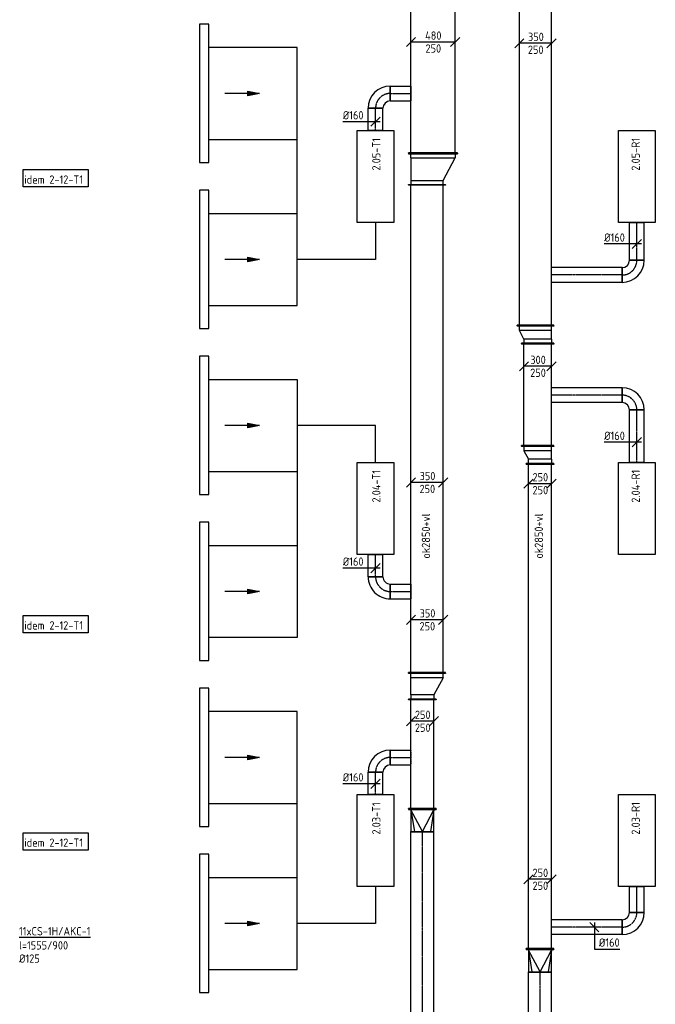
# Model space of a CAD drawing. Header units: millimetres. Extents: x -2770 to 48660, y -299 to 65946.
# Tile 3 of 39: x -2770 to 4125, y 10823 to 21500. Entities that reach past the tile are written whole.
import ezdxf

# ---------------------------------------------------------------- set-up
doc = ezdxf.new("R2010")
doc.units = ezdxf.units.MM
doc.linetypes.add('CENTER2', pattern=[28.575, 19.05, -3.175, 3.175, -3.175])
doc.linetypes.add('SMALL_DASH', pattern=[1.5, 0.5, -1])
for name, color, linetype in [('WL570---_APP', 2, 'Continuous'), ('WL570---_RETOUR_D', 4, 'Continuous'), ('WL570---_RETOUR_HL', 1, 'CENTER2'), ('WL570---_TOEVOER', 3, 'Continuous'), ('WL570---_TOEVOER_D', 3, 'Continuous'), ('WL570---_TOEVOER_HL', 1, 'CENTER2'), ('WM570---', 1, 'Continuous'), ('WM570---_RETOUR', 1, 'Continuous'), ('WM570---_TOEVOER', 1, 'Continuous')]:
    doc.layers.add(name, color=color, linetype=linetype)
doc.styles.add('STABICAD-018', font='ISOCP.SHX', dxfattribs={"height": 90})
doc.styles.get("Standard").update_dxf_attribs({"font": 'arial.ttf'})

# ---------------------------------------------------------------- blocks, each defined once
blk = doc.blocks.new('*U62')
at = {"color": 0, "linetype": 'Continuous'}
for p, q in [((0, 125, -2975), (4464, 125, -2975)), ((0, -125, -2975), (0, 125, -2975)), ((4464, 125, -2975), (4464, -125, -2975)), ((0, -125, -2975), (4464, -125, -2975))]:
    blk.add_line(p, q, dxfattribs=at)
at = {"layer": 'WL570---_TOEVOER_HL', "linetype": 'CENTER2'}
blk.add_line((0, 0, -2975), (4464, 0, -2975), dxfattribs=at)
at = {"layer": 'WM570---', "color": 2}
for tag, p in [('POSITIONCODE', (1299, 10037, 2975)), ('CODE', (1599, 8228, 2975)), ('SECTIONCODE', (1599, 8228, 2975))]:
    blk.add_attdef(tag, p, '', height=1.8, dxfattribs=at)
blk = doc.blocks.new('*U52')
at = {"color": 0, "linetype": 'Continuous'}
for p, q in [((0, 80, -3000), (240, 80, -3000)), ((0, -80, -3000), (0, 80, -3000)), ((240, 80, -3000), (240, -80, -3000)), ((0, -80, -3000), (240, -80, -3000))]:
    blk.add_line(p, q, dxfattribs=at)
at = {"layer": 'WL570---_TOEVOER_HL', "linetype": 'CENTER2'}
blk.add_line((0, 0, -3000), (240, 0, -3000), dxfattribs=at)
at = {"layer": 'WM570---', "color": 2}
for tag, p in [('POSITIONCODE', (940, 13299, 3000)), ('CODE', (1090, 13100, 3000)), ('SECTIONCODE', (1090, 13100, 3000))]:
    blk.add_attdef(tag, p, '', height=1.8, dxfattribs=at)
blk = doc.blocks.new('*U54')
at = {"color": 0, "linetype": 'Continuous'}
for p, q in [((-160, -80, -3000), (-160, 80, -3000)), ((80, -160, -3000), (-80, -160, -3000))]:
    blk.add_line(p, q, dxfattribs=at)
for radius in [240, 80]:
    blk.add_arc((-160, -160, -3000), radius, 360, 90, dxfattribs=at)
at = {"layer": 'WL570---_TOEVOER_HL', "linetype": 'CENTER2'}
blk.add_arc((-160, -160, -3000), 160, 0, 90, dxfattribs=at)
at = {"layer": 'WM570---', "color": 2}
for tag in ['CODE', 'POSITIONCODE', 'SECTIONCODE']:
    blk.add_attdef(tag, (1090, 13500, 3000), '', height=1.8, dxfattribs=at)
blk = doc.blocks.new('*U61')
at = {"color": 0, "linetype": 'Continuous'}
for p, q in [((0, 80, -3000), (224, 80, -3000)), ((0, -80, -3000), (0, 80, -3000)), ((0, -80, -3000), (224, -80, -3000))]:
    blk.add_line(p, q, dxfattribs=at)
at = {"color": 2, "linetype": 'SMALL_DASH'}
blk.add_line((224, 80, -3000), (224, -80, -3000), dxfattribs=at)
at = {"layer": 'WL570---_TOEVOER_HL', "linetype": 'CENTER2'}
blk.add_line((0, 0, -3000), (224, 0, -3000), dxfattribs=at)
at = {"layer": 'WM570---', "color": 2}
for tag in ['CODE', 'POSITIONCODE', 'SECTIONCODE']:
    blk.add_attdef(tag, (1250, 13500, 3000), '', height=1.8, dxfattribs=at)
blk = doc.blocks.new('*U60')
at = {"color": 0, "linetype": 'Continuous'}
for p, q in [((-5, 150, -2975), (0, 150, -2975)), ((-5, -150, -2975), (-5, 150, -2975)), ((0, -150, -2975), (0, 150, -2975)), ((5, 125, -2975), (0, 125, -2975)), ((240, 0, -2975), (5, 125, -2975)), ((5, 125, -2975), (240, 88, -2975)), ((240, 125, -2975), (5, 125, -2975)), ((245, 125, -2975), (240, 125, -2975)), ((240, -125, -2975), (240, 125, -2975)), ((245, -125, -2975), (245, 125, -2975)), ((240, 0, -2975), (5, -125, -2975)), ((5, -125, -2975), (240, -88, -2975)), ((-5, -150, -2975), (0, -150, -2975)), ((5, -125, -2975), (0, -125, -2975)), ((5, -125, -2975), (240, -125, -2975)), ((245, -125, -2975), (240, -125, -2975))]:
    blk.add_line(p, q, dxfattribs=at)
at = {"layer": 'WM570---', "color": 2, "style": 'STABICAD-018'}
blk.add_attdef('CODE', (1599, 13037, 2975), '', height=1.8, dxfattribs=at)
at = {"layer": 'WM570---', "color": 2}
for tag in ['POSITIONCODE', 'SECTIONCODE']:
    blk.add_attdef(tag, (1599, 12937, 2975), '', height=1.8, dxfattribs=at)
blk = doc.blocks.new('*U59')
at = {"color": 0, "linetype": 'Continuous'}
for p, q in [((0, 150, -2975), (5, 150, -2975)), ((0, -150, -2975), (0, 150, -2975)), ((5, -150, -2975), (5, 150, -2975)), ((5, 125, -2975), (1181, 125, -2975)), ((1186, 150, -2975), (1181, 150, -2975)), ((1181, -150, -2975), (1181, 150, -2975)), ((1186, -150, -2975), (1186, 150, -2975)), ((0, -150, -2975), (5, -150, -2975)), ((5, -125, -2975), (1181, -125, -2975)), ((1186, -150, -2975), (1181, -150, -2975))]:
    blk.add_line(p, q, dxfattribs=at)
at = {"layer": 'WM570---', "color": 2}
for tag in ['CODE', 'POSITIONCODE', 'SECTIONCODE']:
    blk.add_attdef(tag, (1599, 12942, 2975), '', height=1.8, dxfattribs=at)
blk = doc.blocks.new('*U79')
at = {"color": 0, "linetype": 'Continuous'}
for p, q in [((0, 125, -2975), (944, 125, -2975)), ((0, -125, -2975), (0, 125, -2975)), ((944, 125, -2975), (944, -125, -2975)), ((0, -125, -2975), (944, -125, -2975))]:
    blk.add_line(p, q, dxfattribs=at)
at = {"layer": 'WL570---_RETOUR_HL', "linetype": 'CENTER2'}
blk.add_line((0, 0, -2975), (944, 0, -2975), dxfattribs=at)
at = {"layer": 'WM570---', "color": 2}
for tag, p in [('POSITIONCODE', (2575, 11065, 2975)), ('SECTIONCODE', (2575, 10774, 2975)), ('CODE', (2875, 10228, 2975))]:
    blk.add_attdef(tag, p, '', height=1.8, dxfattribs=at)
blk = doc.blocks.new('*U73')
at = {"color": 0, "linetype": 'Continuous'}
for p, q in [((-5, 150, -2975), (0, 150, -2975)), ((-5, -150, -2975), (-5, 150, -2975)), ((0, -150, -2975), (0, 150, -2975)), ((5, 125, -2975), (0, 125, -2975)), ((240, 0, -2975), (5, 125, -2975)), ((5, 125, -2975), (240, 88, -2975)), ((240, 125, -2975), (5, 125, -2975)), ((245, 125, -2975), (240, 125, -2975)), ((240, -125, -2975), (240, 125, -2975)), ((245, -125, -2975), (245, 125, -2975)), ((240, 0, -2975), (5, -125, -2975)), ((5, -125, -2975), (240, -88, -2975)), ((-5, -150, -2975), (0, -150, -2975)), ((5, -125, -2975), (0, -125, -2975)), ((5, -125, -2975), (240, -125, -2975)), ((245, -125, -2975), (240, -125, -2975))]:
    blk.add_line(p, q, dxfattribs=at)
at = {"layer": 'WM570---', "color": 2, "style": 'STABICAD-018'}
blk.add_attdef('CODE', (2875, 11517, 2975), '', height=1.8, dxfattribs=at)
at = {"layer": 'WM570---', "color": 2}
for tag in ['POSITIONCODE', 'SECTIONCODE']:
    blk.add_attdef(tag, (2875, 11417, 2975), '', height=1.8, dxfattribs=at)
blk = doc.blocks.new('*U102')
at = {"color": 0, "linetype": 'Continuous'}
for p, q in [((0, 150, -2975), (5, 150, -2975)), ((0, -150, -2975), (0, 150, -2975)), ((5, -150, -2975), (5, 150, -2975)), ((5, 125, -2975), (5256, 125, -2975)), ((5261, 150, -2975), (5256, 150, -2975)), ((5256, -150, -2975), (5256, 150, -2975)), ((5261, -150, -2975), (5261, 150, -2975)), ((0, -150, -2975), (5, -150, -2975)), ((5, -125, -2975), (5256, -125, -2975)), ((5261, -150, -2975), (5256, -150, -2975))]:
    blk.add_line(p, q, dxfattribs=at)
at = {"layer": 'WM570---_TOEVOER', "color": 2}
for tag, p in [('POSITIONCODE', (2725, 11969, 2975)), ('CODE', (2875, 11422, 2975)), ('SECTIONCODE', (2875, 11422, 2975))]:
    blk.add_attdef(tag, p, '', height=1.8, dxfattribs=at)
blk = doc.blocks.new('*U55')
at = {"color": 0, "linetype": 'Continuous'}
for p, q in [((-75, 50, -2975), (-175, -50, -2975)), ((125, 0, -2975), (-125, 0, -2975)), ((175, 50, -2975), (75, -50, -2975))]:
    blk.add_line(p, q, dxfattribs=at)
at = {"color": 0, "linetype": 'Continuous', "style": 'STABICAD-018'}
for p in [(-82, 25, -2975), (-82, -115, -2975)]:
    blk.add_text('250', height=90, dxfattribs=at).set_placement(p)
at = {"layer": 'WM570---', "color": 2}
blk.add_attdef('CODE', (1599, 13893, 2975), '', height=1.8, dxfattribs=at)
blk = doc.blocks.new('*U78')
at = {"color": 0, "linetype": 'Continuous'}
for p, q in [((0, 80, -2975), (280, 80, -2975)), ((0, -80, -2975), (0, 80, -2975)), ((280, 80, -2975), (280, -80, -2975)), ((0, -80, -2975), (280, -80, -2975))]:
    blk.add_line(p, q, dxfattribs=at)
at = {"layer": 'WL570---_RETOUR_HL', "linetype": 'CENTER2'}
blk.add_line((0, 0, -2975), (280, 0, -2975), dxfattribs=at)
at = {"layer": 'WM570---', "color": 2}
for tag in ['CODE', 'POSITIONCODE', 'SECTIONCODE']:
    blk.add_attdef(tag, (3925, 11820, 2975), '', height=1.8, dxfattribs=at)
blk = doc.blocks.new('*U74')
at = {"color": 0, "linetype": 'Continuous'}
for p, q in [((-160, -80, -2975), (-160, 80, -2975)), ((80, -160, -2975), (-80, -160, -2975))]:
    blk.add_line(p, q, dxfattribs=at)
for radius in [240, 80]:
    blk.add_arc((-160, -160, -2975), radius, 0, 90, dxfattribs=at)
at = {"layer": 'WL570---_RETOUR_HL', "linetype": 'CENTER2'}
blk.add_arc((-160, -160, -2975), 160, 0, 90, dxfattribs=at)
at = {"layer": 'WM570---', "color": 2}
for tag in ['CODE', 'POSITIONCODE', 'SECTIONCODE']:
    blk.add_attdef(tag, (3925, 11660, 2975), '', height=1.8, dxfattribs=at)
blk = doc.blocks.new('*U80')
at = {"color": 0, "linetype": 'Continuous'}
for p, q in [((0, 80, -2975), (765, 80, -2975)), ((0, -80, -2975), (0, 80, -2975)), ((0, -80, -2975), (765, -80, -2975))]:
    blk.add_line(p, q, dxfattribs=at)
at = {"color": 2, "linetype": 'SMALL_DASH'}
blk.add_line((765, 80, -2975), (765, -80, -2975), dxfattribs=at)
at = {"layer": 'WL570---_RETOUR_HL', "linetype": 'CENTER2'}
blk.add_line((0, 0, -2975), (765, 0, -2975), dxfattribs=at)
at = {"layer": 'WM570---', "color": 2}
for tag in ['CODE', 'POSITIONCODE', 'SECTIONCODE']:
    blk.add_attdef(tag, (3765, 11660, 2975), '', height=1.8, dxfattribs=at)
blk = doc.blocks.new('*U111')
at = {"color": 0, "linetype": 'Continuous'}
for p, q in [((-75, 50, -2975), (-175, -50, -2975)), ((125, 0, -2975), (-125, 0, -2975)), ((175, 50, -2975), (75, -50, -2975))]:
    blk.add_line(p, q, dxfattribs=at)
at = {"color": 0, "linetype": 'Continuous', "style": 'STABICAD-018'}
for p in [(-82, 25, -2975), (-82, -115, -2975)]:
    blk.add_text('250', height=90, dxfattribs=at).set_placement(p)
at = {"layer": 'WM570---_TOEVOER', "color": 2}
blk.add_attdef('CODE', (2875, 12179, 2975), '', height=1.8, dxfattribs=at)
blk = doc.blocks.new('*U58')
at = {"color": 0, "linetype": 'Continuous'}
for p, q in [((-50, 150, -2975), (-45, 150, -2975)), ((-50, -150, -2975), (-50, 150, -2975)), ((-45, -150, -2975), (-45, 150, -2975)), ((0, 125, -2975), (-45, 125, -2975)), ((0, 125, -2975), (187, 125, -2975)), ((0, -125, -2975), (0, 125, -2975)), ((187, 125, -2975), (232, 125, -2975)), ((187, -225, -2975), (187, 125, -2975)), ((237, 150, -2975), (232, 150, -2975)), ((232, -250, -2975), (232, 150, -2975)), ((237, -250, -2975), (237, 150, -2975)), ((-50, -150, -2975), (-45, -150, -2975)), ((0, -125, -2975), (-45, -125, -2975)), ((187, -225, -2975), (0, -125, -2975)), ((187, -225, -2975), (232, -225, -2975)), ((237, -250, -2975), (232, -250, -2975))]:
    blk.add_line(p, q, dxfattribs=at)
at = {"layer": 'WM570---', "color": 2, "style": 'STABICAD-018'}
blk.add_attdef('CODE', (1599, 14278, 2975), '', height=1.8, dxfattribs=at)
at = {"layer": 'WM570---', "color": 2}
for tag in ['POSITIONCODE', 'SECTIONCODE']:
    blk.add_attdef(tag, (1599, 14178, 2975), '', height=1.8, dxfattribs=at)
blk = doc.blocks.new('*U57')
at = {"color": 0, "linetype": 'Continuous'}
for p, q in [((0, 200, -2975), (5, 200, -2975)), ((0, -200, -2975), (0, 200, -2975)), ((5, -200, -2975), (5, 200, -2975)), ((5, 175, -2975), (5289, 175, -2975)), ((5294, 200, -2975), (5289, 200, -2975)), ((5289, -200, -2975), (5289, 200, -2975)), ((5294, -200, -2975), (5294, 200, -2975)), ((0, -200, -2975), (5, -200, -2975)), ((5, -175, -2975), (5289, -175, -2975)), ((5294, -200, -2975), (5289, -200, -2975))]:
    blk.add_line(p, q, dxfattribs=at)
at = {"layer": 'WM570---', "color": 2}
for tag in ['CODE', 'POSITIONCODE', 'SECTIONCODE']:
    blk.add_attdef(tag, (1649, 14415, 2975), '', height=1.8, dxfattribs=at)
blk = doc.blocks.new('*U115')
at = {"color": 0, "linetype": 'Continuous'}
for p, q in [((0, 265, -2975), (5, 265, -2975)), ((0, -265, -2975), (0, 265, -2975)), ((5, -265, -2975), (5, 265, -2975)), ((5, 240, -2975), (2143, 240, -2975)), ((2148, 265, -2975), (2143, 265, -2975)), ((2143, -265, -2975), (2143, 265, -2975)), ((2148, -265, -2975), (2148, 265, -2975)), ((0, -265, -2975), (5, -265, -2975)), ((5, -240, -2975), (2143, -240, -2975)), ((2148, -265, -2975), (2143, -265, -2975))]:
    blk.add_line(p, q, dxfattribs=at)
at = {"layer": 'WM570---_TOEVOER', "color": 2}
for tag, p in [('POSITIONCODE', (1564, 20356, 2975)), ('SECTIONCODE', (1564, 20356, 2975)), ('CODE', (1714, 20051, 2975))]:
    blk.add_attdef(tag, p, '', height=1.8, dxfattribs=at)
blk = doc.blocks.new('*U116')
at = {"color": 0, "linetype": 'Continuous'}
for p, q in [((-190, 50, -2975), (-290, -50, -2975)), ((240, 0, -2975), (-240, 0, -2975)), ((290, 50, -2975), (190, -50, -2975))]:
    blk.add_line(p, q, dxfattribs=at)
at = {"color": 0, "linetype": 'Continuous', "style": 'STABICAD-018'}
for s, p in [('480', (-86, 25, -2975)), ('250', (-82, -115, -2975))]:
    blk.add_text(s, height=90, dxfattribs=at).set_placement(p)
at = {"layer": 'WM570---_TOEVOER', "color": 2}
blk.add_attdef('CODE', (1714, 21258, 2975), '', height=1.8, dxfattribs=at)
blk = doc.blocks.new('*U63')
at = {"color": 0, "linetype": 'Continuous'}
for p, q in [((-50, 265, -2975), (-45, 265, -2975)), ((-50, -265, -2975), (-50, 265, -2975)), ((-45, -265, -2975), (-45, 265, -2975)), ((-45, 240, -2975), (0, 240, -2975)), ((243, 110, -2975), (0, 240, -2975)), ((0, -240, -2975), (0, 240, -2975)), ((288, 110, -2975), (243, 110, -2975)), ((243, -240, -2975), (243, 110, -2975)), ((293, 135, -2975), (288, 135, -2975)), ((288, -265, -2975), (288, 135, -2975)), ((293, -265, -2975), (293, 135, -2975)), ((-50, -265, -2975), (-45, -265, -2975)), ((0, -240, -2975), (-45, -240, -2975)), ((0, -240, -2975), (243, -240, -2975)), ((243, -240, -2975), (288, -240, -2975)), ((293, -265, -2975), (288, -265, -2975))]:
    blk.add_line(p, q, dxfattribs=at)
at = {"layer": 'WM570---', "color": 2}
for tag in ['CODE', 'POSITIONCODE', 'SECTIONCODE']:
    blk.add_attdef(tag, (1714, 20001, 2975), '', height=1.8, dxfattribs=at)
blk = doc.blocks.new('*U66')
at = {"color": 0, "linetype": 'Continuous'}
for p, q in [((0, 80, -3000), (240, 80, -3000)), ((0, -80, -3000), (0, 80, -3000)), ((240, 80, -3000), (240, -80, -3000)), ((0, -80, -3000), (240, -80, -3000))]:
    blk.add_line(p, q, dxfattribs=at)
at = {"layer": 'WL570---_TOEVOER_HL', "linetype": 'CENTER2'}
blk.add_line((0, 0, -3000), (240, 0, -3000), dxfattribs=at)
at = {"layer": 'WM570---', "color": 2}
for tag, p in [('POSITIONCODE', (940, 15659, 3000)), ('CODE', (1090, 15460, 3000)), ('SECTIONCODE', (1090, 15460, 3000))]:
    blk.add_attdef(tag, p, '', height=1.8, dxfattribs=at)
blk = doc.blocks.new('*U64')
at = {"color": 0, "linetype": 'Continuous'}
for p, q in [((-80, 160, -3000), (80, 160, -3000)), ((-160, -80, -3000), (-160, 80, -3000))]:
    blk.add_line(p, q, dxfattribs=at)
for radius in [80, 240]:
    blk.add_arc((-160, 160, -3000), radius, 270, 360, dxfattribs=at)
at = {"layer": 'WL570---_TOEVOER_HL', "linetype": 'CENTER2'}
blk.add_arc((-160, 160, -3000), 160, 270, 0, dxfattribs=at)
at = {"layer": 'WM570---', "color": 2}
for tag in ['CODE', 'POSITIONCODE', 'SECTIONCODE']:
    blk.add_attdef(tag, (1090, 15300, 3000), '', height=1.8, dxfattribs=at)
blk = doc.blocks.new('*U65')
at = {"color": 0, "linetype": 'Continuous'}
for p, q in [((0, 80, -3000), (224, 80, -3000)), ((0, -80, -3000), (0, 80, -3000)), ((224, 80, -3000), (224, -80, -3000)), ((0, -80, -3000), (224, -80, -3000))]:
    blk.add_line(p, q, dxfattribs=at)
at = {"layer": 'WL570---_TOEVOER_HL', "linetype": 'CENTER2'}
blk.add_line((0, 0, -3000), (224, 0, -3000), dxfattribs=at)
at = {"layer": 'WM570---', "color": 2}
for tag in ['CODE', 'POSITIONCODE', 'SECTIONCODE']:
    blk.add_attdef(tag, (1250, 15300, 3000), '', height=1.8, dxfattribs=at)
blk = doc.blocks.new('*U67')
at = {"color": 0, "linetype": 'Continuous'}
for p, q in [((-80, 0, -3000), (-355, 0, -3000)), ((50, 0, -3000), (-80, 0, -3000)), ((-50, -50, -3000), (50, 50, -3000))]:
    blk.add_line(p, q, dxfattribs=at)
at = {"color": 0, "linetype": 'Continuous', "style": 'STABICAD-018'}
blk.add_text('%%c160', height=90, dxfattribs=at).set_placement((-355, 25, -3000))
at = {"layer": 'WM570---', "color": 2}
blk.add_attdef('CODE', (1090, 13215, 3000), '', height=1.8, dxfattribs=at)
blk = doc.blocks.new('*U68')
at = {"color": 0, "linetype": 'Continuous'}
for p, q in [((-80, 0, -3000), (-355, 0, -3000)), ((50, 0, -3000), (-80, 0, -3000)), ((-50, -50, -3000), (50, 50, -3000))]:
    blk.add_line(p, q, dxfattribs=at)
at = {"color": 0, "linetype": 'Continuous', "style": 'STABICAD-018'}
blk.add_text('%%c160', height=90, dxfattribs=at).set_placement((-355, 25, -3000))
at = {"layer": 'WM570---', "color": 2}
blk.add_attdef('CODE', (1090, 15554, 3000), '', height=1.8, dxfattribs=at)
blk = doc.blocks.new('*U71')
at = {"color": 0, "linetype": 'Continuous'}
for p, q in [((0, 80, -3000), (240, 80, -3000)), ((0, -80, -3000), (0, 80, -3000)), ((240, 80, -3000), (240, -80, -3000)), ((0, -80, -3000), (240, -80, -3000))]:
    blk.add_line(p, q, dxfattribs=at)
at = {"layer": 'WL570---_TOEVOER_HL', "linetype": 'CENTER2'}
blk.add_line((0, 0, -3000), (240, 0, -3000), dxfattribs=at)
at = {"layer": 'WM570---', "color": 2}
for tag, p in [('POSITIONCODE', (940, 20499, 3000)), ('CODE', (1090, 20300, 3000)), ('SECTIONCODE', (1090, 20300, 3000))]:
    blk.add_attdef(tag, p, '', height=1.8, dxfattribs=at)
blk = doc.blocks.new('*U72')
at = {"color": 0, "linetype": 'Continuous'}
for p, q in [((-80, 0, -3000), (-355, 0, -3000)), ((50, 0, -3000), (-80, 0, -3000)), ((-50, -50, -3000), (50, 50, -3000))]:
    blk.add_line(p, q, dxfattribs=at)
at = {"color": 0, "linetype": 'Continuous', "style": 'STABICAD-018'}
blk.add_text('%%c160', height=90, dxfattribs=at).set_placement((-355, 25, -3000))
at = {"layer": 'WM570---', "color": 2}
blk.add_attdef('CODE', (1090, 20394, 3000), '', height=1.8, dxfattribs=at)
blk = doc.blocks.new('*U69')
at = {"color": 0, "linetype": 'Continuous'}
for p, q in [((-160, -80, -3000), (-160, 80, -3000)), ((80, -160, -3000), (-80, -160, -3000))]:
    blk.add_line(p, q, dxfattribs=at)
for radius, start in [(240, 0), (80, 360)]:
    blk.add_arc((-160, -160, -3000), radius, start, 90, dxfattribs=at)
at = {"layer": 'WL570---_TOEVOER_HL', "linetype": 'CENTER2'}
blk.add_arc((-160, -160, -3000), 160, 0, 90, dxfattribs=at)
at = {"layer": 'WM570---', "color": 2}
for tag in ['CODE', 'POSITIONCODE', 'SECTIONCODE']:
    blk.add_attdef(tag, (1090, 20700, 3000), '', height=1.8, dxfattribs=at)
blk = doc.blocks.new('*U70')
at = {"color": 0, "linetype": 'Continuous'}
for p, q in [((0, 80, -3000), (224, 80, -3000)), ((0, -80, -3000), (0, 80, -3000)), ((224, 80, -3000), (224, -80, -3000)), ((0, -80, -3000), (224, -80, -3000))]:
    blk.add_line(p, q, dxfattribs=at)
at = {"layer": 'WL570---_TOEVOER_HL', "linetype": 'CENTER2'}
blk.add_line((0, 0, -3000), (224, 0, -3000), dxfattribs=at)
at = {"layer": 'WM570---', "color": 2}
for tag in ['CODE', 'POSITIONCODE', 'SECTIONCODE']:
    blk.add_attdef(tag, (1250, 20700, 3000), '', height=1.8, dxfattribs=at)
blk = doc.blocks.new('*U103')
at = {"color": 0, "linetype": 'Continuous'}
for p, q in [((-50, 150, -2975), (-45, 150, -2975)), ((-50, -150, -2975), (-50, 150, -2975)), ((-45, -150, -2975), (-45, 150, -2975)), ((-45, 125, -2975), (0, 125, -2975)), ((93, 175, -2975), (0, 125, -2975)), ((0, -125, -2975), (0, 125, -2975)), ((138, 175, -2975), (93, 175, -2975)), ((93, -125, -2975), (93, 175, -2975)), ((143, 200, -2975), (138, 200, -2975)), ((138, -150, -2975), (138, 200, -2975)), ((143, -150, -2975), (143, 200, -2975)), ((-50, -150, -2975), (-45, -150, -2975)), ((0, -125, -2975), (-45, -125, -2975)), ((0, -125, -2975), (93, -125, -2975)), ((93, -125, -2975), (138, -125, -2975)), ((143, -150, -2975), (138, -150, -2975))]:
    blk.add_line(p, q, dxfattribs=at)
at = {"layer": 'WM570---_TOEVOER', "color": 2, "style": 'STABICAD-018'}
blk.add_attdef('CODE', (2875, 16834, 2975), '', height=1.8, dxfattribs=at)
at = {"layer": 'WM570---_TOEVOER', "color": 2}
for tag in ['POSITIONCODE', 'SECTIONCODE']:
    blk.add_attdef(tag, (2875, 16734, 2975), '', height=1.8, dxfattribs=at)
blk = doc.blocks.new('*U101')
at = {"color": 0, "linetype": 'Continuous'}
for p, q in [((0, 175, -2975), (5, 175, -2975)), ((0, -175, -2975), (0, 175, -2975)), ((5, -175, -2975), (5, 175, -2975)), ((5, 150, -2975), (1106, 150, -2975)), ((1111, 175, -2975), (1106, 175, -2975)), ((1106, -175, -2975), (1106, 175, -2975)), ((1111, -175, -2975), (1111, 175, -2975)), ((0, -175, -2975), (5, -175, -2975)), ((5, -150, -2975), (1106, -150, -2975)), ((1111, -175, -2975), (1106, -175, -2975))]:
    blk.add_line(p, q, dxfattribs=at)
at = {"layer": 'WM570---_TOEVOER', "color": 2}
for tag, p in [('POSITIONCODE', (2700, 17432, 2975)), ('CODE', (2850, 16877, 2975)), ('SECTIONCODE', (2850, 16877, 2975))]:
    blk.add_attdef(tag, p, '', height=1.8, dxfattribs=at)
blk = doc.blocks.new('*U107')
at = {"color": 0, "linetype": 'Continuous'}
for p, q in [((143, 225, -2975), (138, 225, -2975)), ((138, -175, -2975), (138, 225, -2975)), ((143, -175, -2975), (143, 225, -2975)), ((-50, 175, -2975), (-45, 175, -2975)), ((-50, -175, -2975), (-50, 175, -2975)), ((-45, -175, -2975), (-45, 175, -2975)), ((0, 150, -2975), (-45, 150, -2975)), ((0, 150, -2975), (93, 200, -2975)), ((0, -150, -2975), (0, 150, -2975)), ((93, 200, -2975), (138, 200, -2975)), ((93, -150, -2975), (93, 200, -2975)), ((-50, -175, -2975), (-45, -175, -2975)), ((0, -150, -2975), (-45, -150, -2975)), ((0, -150, -2975), (93, -150, -2975)), ((93, -150, -2975), (138, -150, -2975)), ((143, -175, -2975), (138, -175, -2975))]:
    blk.add_line(p, q, dxfattribs=at)
at = {"layer": 'WM570---_TOEVOER', "color": 2, "style": 'STABICAD-018'}
blk.add_attdef('CODE', (2850, 18138, 2975), '', height=1.8, dxfattribs=at)
at = {"layer": 'WM570---_TOEVOER', "color": 2}
for tag in ['POSITIONCODE', 'SECTIONCODE']:
    blk.add_attdef(tag, (2850, 18038, 2975), '', height=1.8, dxfattribs=at)
blk = doc.blocks.new('*U109')
at = {"color": 0, "linetype": 'Continuous'}
for p, q in [((0, 200, -2975), (5, 200, -2975)), ((0, -200, -2975), (0, 200, -2975)), ((5, -200, -2975), (5, 200, -2975)), ((5, 175, -2975), (3924, 175, -2975)), ((3929, 200, -2975), (3924, 200, -2975)), ((3924, -200, -2975), (3924, 200, -2975)), ((3929, -200, -2975), (3929, 200, -2975)), ((0, -200, -2975), (5, -200, -2975)), ((5, -175, -2975), (3915, -175, -2975)), ((3920, -175, -2975), (3924, -175, -2975)), ((3929, -200, -2975), (3924, -200, -2975))]:
    blk.add_line(p, q, dxfattribs=at)
at = {"color": 2, "linetype": 'SMALL_DASH'}
blk.add_line((3915, -175, -2975), (3920, -175, -2975), dxfattribs=at)
at = {"layer": 'WM570---_TOEVOER', "color": 2}
for tag in ['CODE', 'POSITIONCODE', 'SECTIONCODE']:
    blk.add_attdef(tag, (2825, 18181, 2975), '', height=1.8, dxfattribs=at)
blk = doc.blocks.new('*U114')
at = {"color": 0, "linetype": 'Continuous'}
for p, q in [((-125, 50, -2975), (-225, -50, -2975)), ((175, 0, -2975), (-175, 0, -2975)), ((225, 50, -2975), (125, -50, -2975))]:
    blk.add_line(p, q, dxfattribs=at)
at = {"color": 0, "linetype": 'Continuous', "style": 'STABICAD-018'}
for s, p in [('350', (-81, 25, -2975)), ('250', (-82, -115, -2975))]:
    blk.add_text(s, height=90, dxfattribs=at).set_placement(p)
at = {"layer": 'WM570---_TOEVOER', "color": 2}
blk.add_attdef('CODE', (2825, 21244, 2975), '', height=1.8, dxfattribs=at)
blk = doc.blocks.new('*U110')
at = {"color": 0, "linetype": 'Continuous'}
for p, q in [((-100, 50, -2975), (-200, -50, -2975)), ((150, 0, -2975), (-150, 0, -2975)), ((200, 50, -2975), (100, -50, -2975))]:
    blk.add_line(p, q, dxfattribs=at)
at = {"color": 0, "linetype": 'Continuous', "style": 'STABICAD-018'}
for s, p in [('300', (-81, 25, -2975)), ('250', (-82, -115, -2975))]:
    blk.add_text(s, height=90, dxfattribs=at).set_placement(p)
at = {"layer": 'WM570---_TOEVOER', "color": 2}
blk.add_attdef('CODE', (2850, 17741, 2975), '', height=1.8, dxfattribs=at)
blk = doc.blocks.new('*U112')
at = {"color": 0, "linetype": 'Continuous'}
for p, q in [((-75, 50, -2975), (-175, -50, -2975)), ((125, 0, -2975), (-125, 0, -2975)), ((175, 50, -2975), (75, -50, -2975))]:
    blk.add_line(p, q, dxfattribs=at)
at = {"color": 0, "linetype": 'Continuous', "style": 'STABICAD-018'}
for p in [(-82, 25, -2975), (-82, -115, -2975)]:
    blk.add_text('250', height=90, dxfattribs=at).set_placement(p)
at = {"layer": 'WM570---_TOEVOER', "color": 2}
blk.add_attdef('CODE', (2875, 16469, 2975), '', height=1.8, dxfattribs=at)
blk = doc.blocks.new('*U83')
at = {"color": 0, "linetype": 'Continuous'}
for p, q in [((50, -50, -2975), (-50, 50, -2975)), ((0, 50, -2975), (0, -237, -2975)), ((0, -237, -2975), (275, -237, -2975))]:
    blk.add_line(p, q, dxfattribs=at)
at = {"color": 0, "linetype": 'Continuous', "style": 'STABICAD-018'}
blk.add_text('%%c160', height=90, dxfattribs=at).set_placement((50, -212, -2975))
at = {"layer": 'WM570---', "color": 2}
blk.add_attdef('CODE', (3464, 11660, 2975), '', height=1.8, dxfattribs=at)
blk = doc.blocks.new('*U85')
at = {"color": 0, "linetype": 'Continuous'}
for p, q in [((0, 80, -2975), (568, 80, -2975)), ((0, -80, -2975), (0, 80, -2975)), ((568, 80, -2975), (568, -80, -2975)), ((0, -80, -2975), (568, -80, -2975))]:
    blk.add_line(p, q, dxfattribs=at)
at = {"layer": 'WL570---_RETOUR_HL', "linetype": 'CENTER2'}
blk.add_line((0, 0, -2975), (568, 0, -2975), dxfattribs=at)
at = {"layer": 'WM570---', "color": 2}
for tag in ['CODE', 'POSITIONCODE', 'SECTIONCODE']:
    blk.add_attdef(tag, (3925, 16700, 2975), '', height=1.8, dxfattribs=at)
blk = doc.blocks.new('*U82')
at = {"color": 0, "linetype": 'Continuous'}
for p, q in [((-80, 160, -2975), (80, 160, -2975)), ((-160, -80, -2975), (-160, 80, -2975))]:
    blk.add_line(p, q, dxfattribs=at)
for radius, end in [(80, 0), (240, 360)]:
    blk.add_arc((-160, 160, -2975), radius, 270, end, dxfattribs=at)
at = {"layer": 'WL570---_RETOUR_HL', "linetype": 'CENTER2'}
blk.add_arc((-160, 160, -2975), 160, 270, 0, dxfattribs=at)
at = {"layer": 'WM570---', "color": 2}
for tag in ['CODE', 'POSITIONCODE', 'SECTIONCODE']:
    blk.add_attdef(tag, (3925, 17100, 2975), '', height=1.8, dxfattribs=at)
blk = doc.blocks.new('*U104')
at = {"color": 0, "linetype": 'Continuous'}
for p, q in [((0, 80, -2975), (765, 80, -2975)), ((0, -80, -2975), (0, 80, -2975)), ((765, 80, -2975), (765, -80, -2975)), ((0, -80, -2975), (765, -80, -2975))]:
    blk.add_line(p, q, dxfattribs=at)
at = {"layer": 'WL570---_RETOUR_HL', "linetype": 'CENTER2'}
blk.add_line((0, 0, -2975), (765, 0, -2975), dxfattribs=at)
at = {"layer": 'WM570---_TOEVOER', "color": 2}
for tag in ['CODE', 'POSITIONCODE', 'SECTIONCODE']:
    blk.add_attdef(tag, (3765, 17428, 2975), '', height=1.8, dxfattribs=at)
blk = doc.blocks.new('*U105')
at = {"color": 0, "linetype": 'Continuous'}
for p, q in [((0, 80, -2975), (408, 80, -2975)), ((0, -80, -2975), (0, 80, -2975)), ((408, 80, -2975), (408, -80, -2975)), ((0, -80, -2975), (408, -80, -2975))]:
    blk.add_line(p, q, dxfattribs=at)
at = {"layer": 'WL570---_RETOUR_HL', "linetype": 'CENTER2'}
blk.add_line((0, 0, -2975), (408, 0, -2975), dxfattribs=at)
at = {"layer": 'WM570---_TOEVOER', "color": 2}
for tag in ['CODE', 'POSITIONCODE', 'SECTIONCODE']:
    blk.add_attdef(tag, (3925, 18892, 2975), '', height=1.8, dxfattribs=at)
blk = doc.blocks.new('*U106')
at = {"color": 0, "linetype": 'Continuous'}
for p, q in [((-160, -80, -2975), (-160, 80, -2975)), ((80, -160, -2975), (-80, -160, -2975))]:
    blk.add_line(p, q, dxfattribs=at)
for radius, start in [(240, 0), (80, 360)]:
    blk.add_arc((-160, -160, -2975), radius, start, 90, dxfattribs=at)
at = {"layer": 'WL570---_RETOUR_HL', "linetype": 'CENTER2'}
blk.add_arc((-160, -160, -2975), 160, 0, 90, dxfattribs=at)
at = {"layer": 'WM570---_TOEVOER', "color": 2}
for tag in ['CODE', 'POSITIONCODE', 'SECTIONCODE']:
    blk.add_attdef(tag, (3925, 18732, 2975), '', height=1.8, dxfattribs=at)
blk = doc.blocks.new('*U108')
at = {"color": 0, "linetype": 'Continuous'}
for p, q in [((0, 80, -2975), (765, 80, -2975)), ((0, -80, -2975), (0, 80, -2975)), ((765, 80, -2975), (765, -80, -2975)), ((0, -80, -2975), (765, -80, -2975))]:
    blk.add_line(p, q, dxfattribs=at)
at = {"layer": 'WL570---_RETOUR_HL', "linetype": 'CENTER2'}
blk.add_line((0, 0, -2975), (765, 0, -2975), dxfattribs=at)
at = {"layer": 'WM570---_TOEVOER', "color": 2}
for tag in ['CODE', 'POSITIONCODE', 'SECTIONCODE']:
    blk.add_attdef(tag, (3765, 18732, 2975), '', height=1.8, dxfattribs=at)
blk = doc.blocks.new('*U86')
at = {"color": 0, "linetype": 'Continuous'}
for p, q in [((-80, 0, -2975), (-355, 0, -2975)), ((50, 0, -2975), (-80, 0, -2975)), ((-50, -50, -2975), (50, 50, -2975))]:
    blk.add_line(p, q, dxfattribs=at)
at = {"color": 0, "linetype": 'Continuous', "style": 'STABICAD-018'}
blk.add_text('%%c160', height=90, dxfattribs=at).set_placement((-355, 25, -2975))
at = {"layer": 'WM570---', "color": 2}
blk.add_attdef('CODE', (3925, 16918, 2975), '', height=1.8, dxfattribs=at)
blk = doc.blocks.new('*U113')
at = {"color": 0, "linetype": 'Continuous'}
for p, q in [((-80, 0, -2975), (-355, 0, -2975)), ((50, 0, -2975), (-80, 0, -2975)), ((-50, -50, -2975), (50, 50, -2975))]:
    blk.add_line(p, q, dxfattribs=at)
at = {"color": 0, "linetype": 'Continuous', "style": 'STABICAD-018'}
blk.add_text('%%c160', height=90, dxfattribs=at).set_placement((-355, 25, -2975))
at = {"layer": 'WM570---_TOEVOER', "color": 2}
blk.add_attdef('CODE', (3925, 19068, 2975), '', height=1.8, dxfattribs=at)
blk = doc.blocks.new('*U179')
at = {"color": 0, "linetype": 'Continuous'}
for p, q in [((-125, 50, -2975), (-225, -50, -2975)), ((175, 0, -2975), (-175, 0, -2975)), ((225, 50, -2975), (125, -50, -2975))]:
    blk.add_line(p, q, dxfattribs=at)
at = {"color": 0, "linetype": 'Continuous', "style": 'STABICAD-018'}
for s, p in [('350', (-81, 25, -2975)), ('250', (-82, -115, -2975))]:
    blk.add_text(s, height=90, dxfattribs=at).set_placement(p)
at = {"layer": 'WM570---_RETOUR', "color": 2, "style": 'STABICAD-018'}
blk.add_attdef('CODE', (1649, 14993, 2975), '', height=1.8, dxfattribs=at)
blk = doc.blocks.new('*U180')
at = {"color": 0, "linetype": 'Continuous'}
for p, q in [((-125, 50, -2975), (-225, -50, -2975)), ((175, 0, -2975), (-175, 0, -2975)), ((225, 50, -2975), (125, -50, -2975))]:
    blk.add_line(p, q, dxfattribs=at)
at = {"color": 0, "linetype": 'Continuous', "style": 'STABICAD-018'}
for s, p in [('350', (-81, 25, -2975)), ('250', (-82, -115, -2975))]:
    blk.add_text(s, height=90, dxfattribs=at).set_placement(p)
at = {"layer": 'WM570---_RETOUR', "color": 2, "style": 'STABICAD-018'}
blk.add_attdef('CODE', (1649, 16482, 2975), '', height=1.8, dxfattribs=at)
blk = doc.blocks.new('DM_SYM002')
at = {"color": 0, "linetype": 'Continuous'}
for p, q in [((0, 0), (-7.5, 0)), ((-2.5, -0.5), (-2.5, 0.5)), ((-2.5, 0.5), (0, 0)), ((0, 0), (-2.5, -0.5))]:
    blk.add_line(p, q, dxfattribs=at)
blk.add_solid([(-2.5, 0.5), (-2.5, -0.5), (0, 0)], dxfattribs=at)

msp = doc.modelspace()

# ---------------------------------------------------------------- linework, layer by layer
at = {"layer": 'WL570---_APP'}
for points in [[(890.2, 20300), (1290.2, 20300), (1290.2, 19300), (890.2, 19300)], [(3725, 20300), (4125, 20300), (4125, 19300), (3725, 19300)], [(890.2, 16700), (1290.2, 16700), (1290.2, 15700), (890.2, 15700)], [(3725, 16700), (4125, 16700), (4125, 15700), (3725, 15700)], [(890.2, 13100), (1290.2, 13100), (1290.2, 12100), (890.2, 12100)], [(3725, 13100), (4125, 13100), (4125, 12100), (3725, 12100)]]:
    msp.add_lwpolyline(points, close=True, dxfattribs=at)
at = {"layer": 'WL570---_TOEVOER_D'}
for points in [[(-818.6, 19950), (-718.6, 19950), (-718.6, 21450), (-818.6, 21450)], [(-818.6, 18150), (-718.6, 18150), (-718.6, 19650), (-818.6, 19650)], [(-818.6, 16350), (-718.6, 16350), (-718.6, 17850), (-818.6, 17850)], [(-818.6, 14550), (-718.6, 14550), (-718.6, 16050), (-818.6, 16050)], [(-818.6, 12750), (-718.6, 12750), (-718.6, 14250), (-818.6, 14250)], [(-818.6, 10950), (-718.6, 10950), (-718.6, 12450), (-818.6, 12450)]]:
    msp.add_lwpolyline(points, close=True, dxfattribs=at)
for points in [[(-718.6, 18400), (240.2, 18400), (240.2, 21200), (-718.6, 21200)], [(-718.6, 20200), (240.2, 20200)], [(-718.6, 19400), (240.2, 19400)], [(1090.2, 19300), (1090.2, 18900), (240.2, 18900)], [(-718.6, 17600), (240.2, 17600), (240.2, 14800), (-718.6, 14800)], [(1090.2, 16700), (1090.2, 17100), (240.2, 17100)], [(-718.6, 16600), (240.2, 16600)], [(-718.6, 15800), (240.2, 15800)], [(-718.6, 11200), (240.2, 11200), (240.2, 14000), (-718.6, 14000)], [(-718.6, 13000), (240.2, 13000)], [(-718.6, 12200), (240.2, 12200)], [(1090.2, 12100), (1090.2, 11700), (240.2, 11700)]]:
    msp.add_lwpolyline(points, dxfattribs=at)
at = {"layer": 'WM570---_TOEVOER'}
for points in [[(-2732.9, 19874.4), (-2027.3, 19874.4), (-2027.3, 19686.1), (-2732.9, 19686.1)], [(-2732.9, 15039.7), (-2027.3, 15039.7), (-2027.3, 14851.4), (-2732.9, 14851.4)], [(-2732.9, 12684.1), (-2027.3, 12684.1), (-2027.3, 12495.8), (-2732.9, 12495.8)]]:
    msp.add_lwpolyline(points, close=True, dxfattribs=at)

# ---------------------------------------------------------------- block references
at = {"layer": 'WL570---_RETOUR_D', "linetype": 'Continuous'}
for name, p, rotation in [('*U109', (2825, 18180.9, 2975), 90.00000000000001), ('*U105', (3925, 18891.7, 2975), 90.00000000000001), ('*U108', (3765, 18731.7, 2975), 180), ('*U106', (3925, 18731.7, 2975), 270), ('*U107', (2850, 18037.6, 2975), 90.00000000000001), ('*U101', (2850, 16876.9, 2975), 90.00000000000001), ('*U104', (3765, 17428.3, 2975), 180), ('*U82', (3925, 17428.3, 2975), 90.00000000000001), ('*U85', (3925, 16700, 2975), 90.00000000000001), ('*U103', (2875, 16733.6, 2975), 90.00000000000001), ('*U102', (2875, 11422.3, 2975), 90.00000000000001), ('*U78', (3925, 11820, 2975), 90.00000000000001), ('*U74', (3925, 11660, 2975), 270), ('*U80', (3765, 11660, 2975), 180), ('*U73', (2875, 11417.3, 2975), 270), ('*U79', (2875, 10228.3, 2975), 90.00000000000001)]:
    msp.add_blockref(name, p, dxfattribs=dict(at, rotation=rotation))
at = {"layer": 'WL570---_TOEVOER', "linetype": 'Continuous', "xscale": 49.99999999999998, "yscale": 49.99999999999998, "zscale": 49.99999999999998, "rotation": 359.9999999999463}
for p in [(-168.6, 20700), (-168.6, 18900), (-168.6, 17100), (-168.6, 15300), (-168.6, 13500), (-168.6, 11700)]:
    msp.add_blockref('DM_SYM002', p, dxfattribs=at)
at = {"layer": 'WL570---_TOEVOER_D', "linetype": 'Continuous'}
for name, p, rotation in [('*U115', (1714.2, 20051.1, 2975), 90.00000000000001), ('*U69', (1090.2, 20700, 3000), 90.00000000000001), ('*U71', (1090.2, 20300, 3000), 90.00000000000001), ('*U63', (1714.2, 20001.1, 2975), 270), ('*U57', (1649.2, 14414.9, 2975), 90.00000000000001), ('*U66', (1090.2, 15460, 3000), 90.00000000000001), ('*U64', (1090.2, 15300, 3000), 270), ('*U58', (1599.2, 14178.3, 2975), 90.00000000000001), ('*U59', (1599.2, 12942.2, 2975), 90.00000000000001), ('*U54', (1090.2, 13500, 3000), 90.00000000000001), ('*U52', (1090.2, 13100, 3000), 90.00000000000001), ('*U60', (1599.2, 12937.2, 2975), 270), ('*U62', (1599.2, 8228.3, 2975), 90.00000000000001)]:
    msp.add_blockref(name, p, dxfattribs=dict(at, rotation=rotation))
for name, p in [('*U70', (1250.2, 20700, 3000)), ('*U65', (1250.2, 15300, 3000)), ('*U61', (1250.2, 13500, 3000))]:
    msp.add_blockref(name, p, dxfattribs=at)
at = {"layer": 'WM570---_RETOUR', "linetype": 'Continuous'}
for name, p in [('*U114', (2825, 21243.9, 2975)), ('*U113', (3925, 19067.9, 2975)), ('*U110', (2850, 17741.3, 2975)), ('*U86', (3925, 16918.2, 2975)), ('*U112', (2875, 16468.7, 2975)), ('*U111', (2875, 12179, 2975)), ('*U83', (3463.6, 11660, 2975))]:
    msp.add_blockref(name, p, dxfattribs=at)
at = {"layer": 'WM570---_TOEVOER', "linetype": 'Continuous'}
for name, p in [('*U116', (1714.2, 21257.8, 2975)), ('*U72', (1090.2, 20393.9, 3000)), ('*U180', (1649.2, 16481.9, 2975)), ('*U68', (1090.2, 15553.9, 3000)), ('*U179', (1649.2, 14992.6, 2975)), ('*U55', (1599.2, 13892.8, 2975)), ('*U67', (1090.2, 13214.6, 3000))]:
    msp.add_blockref(name, p, dxfattribs=at)

# ---------------------------------------------------------------- texts
at = {"layer": 'WM570---', "style": 'STABICAD-018'}
for s, p in [('2.05-T1', (1143.7, 19863.7)), ('2.05-R1', (3957.6, 19862.5)), ('2.04-T1', (1143.7, 16263.7)), ('2.04-R1', (3957.6, 16262.5)), ('2.03-T1', (1143.7, 12663.7)), ('2.03-R1', (3957.6, 12662.5))]:
    msp.add_text(s, height=90, rotation=90, dxfattribs=at).set_placement(p)
for s, p in [('%%U11xCS-1H/AKC-1', (-2777, 11571.2)), ('l=1555/900', (-2777, 11417.5)), ('%%C125', (-2777, 11274.5))]:
    msp.add_text(s, height=90, dxfattribs=at).set_placement(p)
at = {"layer": 'WM570---_RETOUR', "linetype": 'Continuous', "style": 'STABICAD-018'}
msp.add_text('ok2850+vl', height=90, rotation=90, dxfattribs=at).set_placement((2906.1, 15656.8))
at = {"layer": 'WM570---_TOEVOER', "style": 'STABICAD-018'}
for p in [(-2719.7, 19721.4), (-2719.7, 14886.8), (-2719.7, 12531.2)]:
    msp.add_text('idem 2-12-T1', height=90, dxfattribs=at).set_placement(p)
at = {"layer": 'WM570---_TOEVOER', "linetype": 'Continuous', "style": 'STABICAD-018'}
msp.add_text('ok2850+vl', height=90, rotation=90, dxfattribs=at).set_placement((1681.8, 15656.8))

doc.saveas('drawing.dxf')
